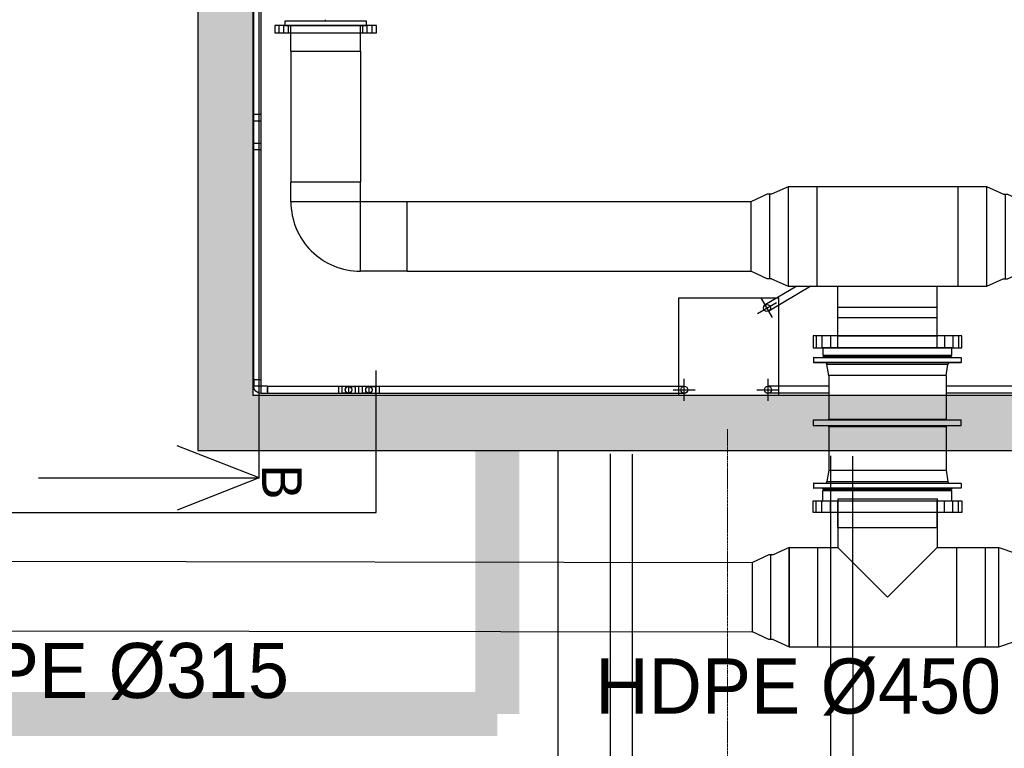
# Model space of a CAD drawing. Header units: metres. Extents: x -270273 to 328371, y -146885 to 591473.
# Tile 114 of 256: x 16474 to 20939, y -12115 to -8811. Entities that reach past the tile are written whole.
import ezdxf
from ezdxf.lldxf.tags import DXFTag

# ---------------------------------------------------------------- set-up
doc = ezdxf.new("R2010")
doc.units = ezdxf.units.M
doc.linetypes.add('DASHED', pattern=[19.05, 12.7, -6.35])
doc.linetypes.add('RI-AWZI_TERREINRIOLERING', pattern=[19.8, 6, -1.8, 2.4, -1.8, 1.8, -1.8, 2.4, -1.8])
doc.layers.get('0').update_dxf_attribs({"color": 151})
for name, color, linetype in [('B-XX-GR-KRUIDEN-G', 98, 'Continuous'), ('B-XX-RI-AWZI_BEDRIJFSWATER-G_HDSR', 150, 'HDSR_Bedrijfswater'), ('B-XX-VH-KANTVERHARDING-G', 253, 'Continuous'), ('Iv-Beton', 1, 'Continuous'), ('Iv-Hatch', 253, 'Continuous'), ('Iv-Lines 018', 1, 'Continuous'), ('Iv-status-nieuw', 170, 'Continuous')]:
    doc.layers.add(name, color=color, linetype=linetype)
doc.layers.add('B-XX-KL-ELEKTRA-G_HDSR', color=190, linetype='HDSR_Elektra', transparency=0.5)
doc.layers.add('B-XX-RI-AWZI_TERREINRIOLERING-G', color=211, linetype='RI-AWZI_TERREINRIOLERING', lineweight=18)
doc.styles.add('Iv-A 018', font='iv-font.shx', dxfattribs={"height": 1.8})
doc.styles.add('Iv-P 025', font='iv-font.shx', dxfattribs={"height": 2.5})
doc.styles.get("Standard").update_dxf_attribs({"font": 'iv-font.shx'})
tags = doc.linetypes.add('HDSR_Bedrijfswater', pattern='A,25,-2,["BW",Standard,S=1.5,R=0,X=0,Y=-0.75],-5', length=32).pattern_tags.tags
tags[6] = DXFTag(74, 10)
tags = doc.linetypes.add('HDSR_Elektra', pattern='A,25,-2,["E",Standard,S=1.5,R=0,X=0,Y=-0.75],-4', length=31).pattern_tags.tags
tags[6] = DXFTag(74, 10)

# ---------------------------------------------------------------- blocks, each defined once
blk = doc.blocks.new('PE T-stuk 450 SDR17')
for p, q in [((21513.1, -13122.2), (21963.1, -13122.2)), ((21513.1, -13122.2), (21513.1, -13342.2)), ((21963.1, -13122.2), (21963.1, -13342.2)), ((21513.1, -13252.2), (21963.1, -13252.2)), ((21293.1, -13792.2), (21293.1, -13342.2)), ((21293.1, -13342.2), (21513.1, -13342.2)), ((21423.1, -13792.2), (21423.1, -13342.2)), ((21513.1, -13342.2), (21738.1, -13567.2)), ((21738.1, -13567.2), (21963.1, -13342.2)), ((21963.1, -13342.2), (22183.1, -13342.2)), ((22053.1, -13792.2), (22053.1, -13342.2)), ((22183.1, -13792.2), (22183.1, -13342.2)), ((21293.1, -13792.2), (22183.1, -13792.2))]:
    blk.add_line(p, q)
blk = doc.blocks.new('PE Verloop 450-315 SDR17')
for p, q in [((22569.3, -13352), (22569.3, -13802)), ((22569.3, -13352), (22642.8, -13385.8)), ((22642.8, -13385.8), (22662.8, -13385.8)), ((22652.8, -13768.3), (22652.8, -13385.8)), ((22662.8, -13385.8), (22736.3, -13419.5)), ((22736.3, -13734.5), (22736.3, -13419.5)), ((22662.8, -13768.3), (22736.3, -13734.5)), ((22642.8, -13768.3), (22569.3, -13802)), ((22642.8, -13768.3), (22662.8, -13768.3))]:
    blk.add_line(p, q)
blk = doc.blocks.new('Voorlaskraag DN450 SDR17')
at = {"layer": 'Iv-status-nieuw'}
for p, q in [((21445.6, -12954.2), (22030.6, -12954.2)), ((21445.6, -13000.2), (21445.6, -12954.2)), ((22030.6, -13000.2), (22030.6, -12954.2)), ((21445.6, -13000.2), (22030.6, -13000.2)), ((21513.1, -13122.2), (21513.1, -13000.2)), ((21963.1, -13122.2), (21963.1, -13000.2)), ((21513.1, -13122.2), (21963.1, -13122.2))]:
    blk.add_line(p, q, dxfattribs=at)
blk = doc.blocks.new('PE Verloop 450-400 SDR17')
at = {"layer": 'Iv-status-nieuw'}
for p, q in [((22564, -12186.4), (22564, -11736.4)), ((22564, -11736.4), (22624, -11736.4)), ((22624, -11736.4), (22699, -11761.4)), ((22624, -12186.4), (22624, -11736.4)), ((22794, -11761.4), (22699, -11761.4)), ((22699, -12161.4), (22699, -11761.4)), ((22794, -11761.4), (22794, -12161.4)), ((22564, -12186.4), (22624, -12186.4)), ((22624, -12186.4), (22699, -12161.4)), ((22794, -12161.4), (22699, -12161.4))]:
    blk.add_line(p, q, dxfattribs=at)
blk = doc.blocks.new('Overschuifflens DN450')
at = {"layer": 'Iv-status-nieuw'}
for p, q in [((20065.6, -10245.3), (20065.6, -10299.3)), ((20091.6, -10245.3), (20091.6, -10299.3)), ((20130.1, -10245.3), (20130.1, -10299.3)), ((20647.1, -10245.3), (20647.1, -10299.3)), ((20685.6, -10245.3), (20685.6, -10299.3)), ((20711.6, -10245.3), (20711.6, -10299.3))]:
    blk.add_line(p, q, dxfattribs=at)
blk.add_lwpolyline([(20051.1, -10299.3), (20726.1, -10299.3), (20726.1, -10245.3), (20051.1, -10245.3)], close=True, dxfattribs=at)
blk = doc.blocks.new('Voorlaskraag DN450 SDR33')
for p, q in [((19091.8, -9721.6), (19091.8, -9584.6)), ((19541.8, -9584.6), (19091.8, -9584.6)), ((19541.8, -9721.6), (19541.8, -9584.6))]:
    blk.add_line(p, q)
blk.add_lwpolyline([(19609.3, -9754.6), (19609.3, -9721.6), (19024.3, -9721.6), (19024.3, -9754.6)], close=True)
blk = doc.blocks.new('T-stuk DN450 SDR33 L900')
for p, q in [((20838.6, -9377.4), (19938.6, -9377.4)), ((19938.6, -9377.4), (19938.6, -9827.4)), ((20068.6, -9377.4), (20068.6, -9827.4)), ((20708.6, -9827.4), (20708.6, -9377.4)), ((20838.6, -9827.4), (20838.6, -9377.4)), ((19938.6, -9827.4), (20838.6, -9827.4)), ((20163.6, -10052.4), (20163.6, -9827.4)), ((20613.6, -10052.4), (20613.6, -9827.4)), ((20163.6, -9922.4), (20613.6, -9922.4)), ((20163.6, -10052.4), (20613.6, -10052.4)), ((20163.6, -10052.4), (20613.6, -10052.4))]:
    blk.add_line(p, q)
blk = doc.blocks.new('Verloop PE 450-315 SDR33')
for p, q in [((19431.6, -9411.1), (19356.6, -9444.9)), ((19451.6, -9411.1), (19431.6, -9411.1)), ((19441.6, -9793.6), (19441.6, -9411.1)), ((19451.6, -9411.1), (19526.6, -9377.4)), ((19526.6, -9827.4), (19526.6, -9377.4)), ((19356.6, -9759.9), (19356.6, -9444.9)), ((19431.6, -9793.6), (19356.6, -9759.9)), ((19451.6, -9793.6), (19431.6, -9793.6)), ((19526.6, -9827.4), (19451.6, -9793.6))]:
    blk.add_line(p, q)
blk = doc.blocks.new('Knie90 PE100 32mm')
for p, q in [((61300.1, -9357.5), (61330, -9357.5)), ((61300.1, -9389.5), (61300.1, -9357.5)), ((61330, -9389.5), (61330, -9357.5)), ((61300.1, -9389.5), (61330, -9389.5)), ((61330.1, -9389.6), (61362.1, -9389.6)), ((61330.1, -9419.5), (61330.1, -9389.6)), ((61330.1, -9419.5), (61362.1, -9419.5)), ((61362.1, -9419.5), (61362.1, -9389.6))]:
    blk.add_line(p, q)
for radius, start, end in [(32.1, 0, 90), (0.1, 359.9996, 90.0002)]:
    blk.add_arc((61330, -9389.6), radius, start, end)
blk = doc.blocks.new('Voorlaskraag DN300 SDR33')
for p, q in [((19015.4, -8757.2), (19015.4, -8641.2)), ((19330.4, -8757.2), (19330.4, -8641.2)), ((19015.4, -8757.2), (19330.4, -8757.2))]:
    blk.add_line(p, q)
blk.add_lwpolyline([(19357.9, -8621.2), (18987.9, -8621.2), (18987.9, -8641.2), (19357.9, -8641.2)], close=True)
blk = doc.blocks.new('Overschuifflens DN300')
at = {"layer": 'Iv-status-nieuw'}
for p, q in [((19256.3, -8566.2), (19256.3, -8532.2)), ((19278.3, -8566.2), (19278.3, -8532.2)), ((19298.3, -8566.2), (19298.3, -8532.2)), ((19636.3, -8566.2), (19636.3, -8532.2)), ((19656.3, -8566.2), (19656.3, -8532.2)), ((19678.3, -8566.2), (19678.3, -8532.2))]:
    blk.add_line(p, q, dxfattribs=at)
blk.add_lwpolyline([(19237.3, -8566.2), (19697.3, -8566.2), (19697.3, -8532.2), (19237.3, -8532.2)], close=True, dxfattribs=at)
blk = doc.blocks.new('*U514')
for p, q in [((4, -334), (4, 334)), ((5, 335), (5, -335)), ((5, 335), (25.5, 335)), ((25.5, -335), (25.5, 335)), ((26.5, 334), (26.5, -334)), ((286.8, -334), (286.8, 334)), ((287.8, 335), (287.8, -335)), ((312.2, 335), (287.8, 335)), ((312.2, -335), (312.2, 335)), ((313.2, 334), (313.2, -334)), ((573.5, -334), (573.5, 334)), ((574.5, 335), (574.5, -335)), ((574.5, 335), (595, 335)), ((595, -335), (595, 335)), ((596, 334), (596, -334)), ((0, 291), (4, 295)), ((0, 291), (0, -291)), ((85, 266), (34.9, 274.1)), ((34.9, 274.1), (34.9, -274.1)), ((515, 266), (565.1, 274.1)), ((565.1, -274.1), (565.1, 274.1)), ((600, 291), (596, 295)), ((600, -291), (600, 291)), ((85, 266), (85, -266)), ((85, 266), (282.8, 266)), ((282.8, -266), (282.8, 266)), ((317.2, 266), (317.2, -266)), ((317.2, 266), (515, 266)), ((515, -266), (515, 266)), ((85, -266), (34.9, -274.1)), ((85, -266), (282.8, -266)), ((317.2, -266), (515, -266)), ((515, -266), (565.1, -274.1)), ((0, -291), (4, -295)), ((600, -291), (596, -295)), ((5, -335), (25.5, -335)), ((312.2, -335), (287.8, -335)), ((574.5, -335), (595, -335))]:
    blk.add_line(p, q)
for centre, radius, start, end in [((5, 334), 1, 90, 180), ((25.5, 334), 1, 0, 90), ((287.8, 334), 1, 90, 180), ((312.2, 334), 1, 0, 90), ((574.5, 334), 1, 90, 180), ((595, 334), 1, 0, 90), ((36.5, 284), 10, 180, 260.7761), ((282.8, 270), 4, 270, 0), ((317.2, 270), 4, 180, 270), ((563.5, 284), 10, 279.2239, 0), ((282.8, -270), 4, 0, 90), ((317.2, -270), 4, 90, 180), ((36.5, -284), 10, 99.2239, 180), ((563.5, -284), 10, 0, 80.7761), ((5, -334), 1, 180, 270), ((25.5, -334), 1, 270, 0), ((287.8, -334), 1, 180, 270), ((312.2, -334), 1, 270, 0), ((574.5, -334), 1, 180, 270), ((595, -334), 1, 270, 0)]:
    blk.add_arc(centre, radius, start, end)

msp = doc.modelspace()

# ---------------------------------------------------------------- hatches: boundary and pattern name
at = {"layer": 'B-XX-GR-KRUIDEN-G'}
h = msp.add_hatch(dxfattribs=at)
h.set_pattern_fill('SWAMP', color=256, scale=200, angle=-97.4574917, style=0)
h.set_pattern_definition([(0.0124, (-169787, -20064), (2539.05, 4399.95), [635, -4445]), (90.0124, (-169469.6, -20063.8), (-2540.95, 4398.85), [317.5, -8481.32]), (90.0124, (-169390.2, -20063.7), (-2540.95, 4398.85), [254, -8544.82]), (90.0124, (-169549, -20063.8), (-2540.95, 4398.85), [254, -8544.82]), (60.0124, (-169311, -20063.7), (-2540.94, 4398.86), [203.2, -4876.8]), (120.0124, (-169628.3, -20064), (-5079.99, -1.09), [203.2, -4876.8])])
edge = h.paths.add_edge_path()
edge.add_line((-24533.2578, -51116.2408), (-24489.4542, -23497.5658))
edge.add_arc((-19999.9195, -23504.6863), 4489.5403, 135.1156402, 179.9091282, ccw=False)
edge.add_arc((-19978.8313, -23525.6896), 4519.3036, 84.0422844, 135.1156402, ccw=False)
edge.add_line((-19509.7525, -19030.7958), (-3182.4907, -19040.0255))
edge.add_line((-3182.4907, -19040.0255), (-3180.4848, -28320.389))
edge.add_arc((-2080.4848, -28320.1512), 1100.0001, 180.0123841, 225.012382)
edge.add_arc((-2080.4848, -28320.1513), 1099.9999, 225.012382, 270.0123842)
edge.add_line((-2080.2471, -29420.1512), (12859.7526, -29416.922))
edge.add_arc((12859.5149, -28316.922), 1100, -89.9876174, 0.0123836)
edge.add_line((13959.5148, -28316.6843), (13957.5118, -19049.7146))
edge.add_line((13957.5118, -19049.7146), (25936.3221, -19056.4861))
edge.add_arc((25942.1583, -8422.5066), 10633.9811, -90.03144574, -47.10825302)
edge.add_arc((26882.1994, -9434.4035), 9252.8176, -47.10825302, 2.62303732)
edge.add_line((36125.3223, -9010.9516), (36133.502, -241.6769))
edge.add_line((36133.502, -241.6769), (38806.6134, -238.4796))
edge.add_line((38806.6134, -238.4796), (38811.5317, -22993.1276))
edge.add_line((38811.5317, -22993.1276), (36129.7807, -29637.4475))
edge.add_line((36129.7807, -29637.4475), (36134.239, -50263.9435))
edge.add_line((36134.239, -50263.9435), (25907.3099, -50266.154))
edge.add_line((25907.3099, -50266.154), (8947.759, -50742.8762))
edge.add_line((8947.759, -50742.8762), (-4630.9258, -51629.6675))
edge.add_line((-4630.9258, -51629.6675), (-17313.684, -52216.8556))
edge.add_line((-17313.684, -52216.8556), (-24450.8478, -51119.405))
edge.add_line((-24450.8478, -51119.405), (-24533.2628, -51119.4229))
at = {"layer": 'Iv-Hatch'}
h = msp.add_hatch(color=256, dxfattribs=at)
h.dxf.hatch_style = 1
h.paths.add_polyline_path([(17281.0782, -10764.2629), (22081.0782, -10764.2629), (22081.0782, -5364.2629), (17281.0782, -5364.2629)])
h.paths.add_polyline_path([(21831.0782, -10514.2629), (17531.0782, -10514.2629), (17531.0782, -5614.2629), (21831.0782, -5614.2629)], flags=16)

# ---------------------------------------------------------------- linework, layer by layer
at = {"layer": 'B-XX-KL-ELEKTRA-G_HDSR', "linetype": 'DASHED', "const_width": 200}
for points in [[(18639.41, -11958.7899), (18639.41, -10764.3041)], [(-21215.6159, -11964.2665), (18639.41, -11958.7487)]]:
    msp.add_lwpolyline(points, dxfattribs=at)
at = {"layer": 'B-XX-RI-AWZI_BEDRIJFSWATER-G_HDSR'}
msp.add_line((18913.8589, -10764.7914), (18914.4189, -12564.7914), dxfattribs=at)
msp.add_lwpolyline([(10569.7875, -10733.0295), (10683.5543, -11045.5927), (18090.1013, -11045.5927), (18090.1013, -10401.5603)], dxfattribs=at)
at = {"layer": 'B-XX-RI-AWZI_TERREINRIOLERING-G'}
msp.add_lwpolyline([(24585.3487, -16890.7088), (19684.1555, -14062.4159), (19683.4218, -10668.117)], dxfattribs=at)
at = {"layer": 'B-XX-VH-KANTVERHARDING-G'}
for points in [[(19150.6776, -10779.8857), (19151.0873, -12675.1866)], [(19250.6778, -10780.7593), (19251.0872, -12674.8969)], [(20150.6795, -10788.622), (20151.0867, -12672.2894)], [(20250.6797, -10789.4956), (20251.0866, -12671.9996)]]:
    msp.add_lwpolyline(points, dxfattribs=at)
at = {"layer": 'Iv-Beton'}
for points in [[(22081.0782, -5364.2629), (17281.0782, -5364.2629), (17281.0782, -10764.2629), (22081.0782, -10764.2629)], [(21831.0782, -5614.2629), (17531.0782, -5614.2629), (17531.0782, -10514.2629), (21831.0782, -10514.2629)]]:
    msp.add_lwpolyline(points, close=True, dxfattribs=at)
at = {"layer": 'Iv-Lines 018'}
for p, q in [((17559.5783, -10888.8758), (17559.5783, -5091.6005)), ((17531.0782, -10514.2629), (18011.0782, -10514.2629)), ((17559.5783, -10888.8758), (17187.2415, -10742.7071)), ((16559.5783, -10888.8758), (17559.5783, -10888.8758)), ((17559.5783, -10888.8758), (17187.2415, -11035.0445))]:
    msp.add_line(p, q, dxfattribs=at)
msp.add_lwpolyline([(19916.0782, -10514.2629), (19916.0782, -10074.2629), (19461.0782, -10074.2629), (19461.0782, -10514.2629)], dxfattribs=at)
at = {"layer": 'Iv-status-nieuw'}
for p, q in [((17535.0782, -10443.2629), (17535.0782, -7742.3056)), ((17567.0782, -7742.3056), (17567.0782, -10443.2629)), ((17861.0782, -8817.3727), (17861.0782, -8811.3727)), ((17703.5782, -8953.3727), (17703.5782, -9547.3914)), ((18018.5782, -8953.3727), (18018.5782, -9547.3914)), ((17567.0782, -9241.8947), (17535.0782, -9241.8947)), ((17567.0782, -9271.7947), (17535.0782, -9271.7947)), ((17567.0782, -9371.8947), (17535.0782, -9371.8947)), ((17567.0782, -9401.7947), (17535.0782, -9401.7947)), ((17703.5782, -9636.6629), (17703.5782, -9547.3914)), ((18018.5782, -9547.3914), (17703.5782, -9547.3914)), ((18018.5782, -9636.6629), (18018.5782, -9547.3914)), ((18018.5782, -9636.6629), (17703.5782, -9636.6629)), ((18018.6782, -9951.7629), (18018.6782, -9636.7629)), ((18231.0782, -9636.7629), (18018.6782, -9636.7629)), ((19788.5782, -9636.7629), (18231.0782, -9636.7629)), ((18231.0782, -9951.7629), (18231.0782, -9636.7629)), ((18231.0782, -9951.7629), (18018.6782, -9951.7629)), ((18231.0782, -9951.7629), (19788.5782, -9951.7629)), ((19998.1892, -10019.2629), (19854.181, -10104.7461)), ((20060.8799, -10019.2629), (19870.5152, -10132.2633)), ((19887.8702, -10161.5003), (19836.8259, -10075.5091)), ((19819.3525, -10144.0268), (19905.3437, -10092.9825)), ((19487.4353, -10539.2629), (19487.4353, -10439.2629)), ((19867.13, -10539.2629), (19867.13, -10439.2629)), ((17597.0782, -10473.2629), (19487.4353, -10473.2629)), ((17597.0782, -10499.2629), (17597.0782, -10479.2629)), ((17919.0782, -10473.2629), (17919.0782, -10505.2629)), ((17935.0748, -10473.2629), (17935.0748, -10505.2629)), ((17959.5105, -10474.2629), (17935.0748, -10474.2629)), ((17965.0782, -10473.2629), (17965.0782, -10505.2629)), ((17965.0782, -10473.2629), (17965.0782, -10505.2629)), ((17970.646, -10474.2629), (17995.0817, -10474.2629)), ((17995.0817, -10473.2629), (17995.0817, -10505.2629)), ((18011.0782, -10505.2629), (18011.0782, -10473.2629)), ((18027.0748, -10473.2629), (18027.0748, -10505.2629)), ((18051.5105, -10474.2629), (18027.0748, -10474.2629)), ((18057.0782, -10473.2629), (18057.0782, -10505.2629)), ((18057.0782, -10473.2629), (18057.0782, -10505.2629)), ((18062.646, -10474.2629), (18087.0817, -10474.2629)), ((18087.0817, -10473.2629), (18087.0817, -10505.2629)), ((18103.0782, -10473.2629), (18103.0782, -10505.2629)), ((19437.4353, -10489.2629), (19537.4353, -10489.2629)), ((19817.13, -10489.2629), (19917.13, -10489.2629)), ((20142.5782, -10473.2629), (19867.13, -10473.2629)), ((21794.9784, -10473.2629), (20674.5782, -10473.2629)), ((17597.0782, -10505.2629), (19487.4353, -10505.2629)), ((17959.5105, -10504.2629), (17935.0748, -10504.2629)), ((17970.646, -10504.2629), (17995.0817, -10504.2629)), ((18051.5105, -10504.2629), (18027.0748, -10504.2629)), ((18062.646, -10504.2629), (18087.0817, -10504.2629)), ((20142.5782, -10505.2629), (19867.13, -10505.2629)), ((21765.0782, -10505.2629), (20674.5782, -10505.2629)), ((20408.5783, -10939.2629), (20408.5783, -10946.2629)), ((20408.5783, -10939.2629), (20408.5783, -10946.2629)), ((15778.4327, -11265.6535), (19796.5783, -11271.7629)), ((15778.4289, -11580.6535), (19796.5783, -11586.7629))]:
    msp.add_line(p, q, dxfattribs=at)
for centre, radius in [((19862.3481, -10118.5047), 16), ((17965.0782, -10489.2629), 15), ((17965.0782, -10489.2629), 15), ((18057.0782, -10489.2629), 15), ((18057.0782, -10489.2629), 15), ((19487.4353, -10489.2629), 16), ((19867.13, -10489.2629), 16)]:
    msp.add_circle(centre, radius, dxfattribs=at)
for centre, radius, start, end in [((18018.6782, -9636.6629), 315.1, 179.9999989, 270), ((18018.6782, -9636.6629), 0.1, 179.9965027, 269.9982515), ((17965.0782, -10489.2629), 16, 89.9877385, 270.0122615), ((17965.0782, -10489.2629), 16, 269.9877385, 90.0122615), ((18057.0782, -10489.2629), 16, 89.9877385, 270.0122615), ((18057.0782, -10489.2629), 16, 269.9877385, 90.0122615)]:
    msp.add_arc(centre, radius, start, end, dxfattribs=at)

# ---------------------------------------------------------------- block references
for name, p in [('Overschuifflens DN300', (-1606.2252, -305.1878)), ('Voorlaskraag DN300 SDR33', (-1311.8677, -196.135)), ('T-stuk DN450 SDR33 L900', (20, -191.8872)), ('Voorlaskraag DN450 SDR33', (1091.8145, -577.6308)), ('Overschuifflens DN450', (20, 0)), ('Voorlaskraag DN450 SDR17', (-1329.5578, 2007.9444)), ('Voorlaskraag DN450 SDR17', (-1329.5578, 2007.9444)), ('PE T-stuk 450 SDR17', (-1329.5578, 2137.9444)), ('PE Verloop 450-400 SDR17', (-1710.4142, 532.1733))]:
    msp.add_blockref(name, p, dxfattribs=at)
at = {"layer": 'Iv-status-nieuw', "xscale": -1}
for name, p, rotation in [('Verloop PE 450-315 SDR33', (431.9466, -19396.6387), 180), ('Knie90 PE100 32mm', (8177.5715, 50856.7932), 90), ('Overschuifflens DN450', (20, -21291.5259), 180), ('Overschuifflens DN450', (20, -21291.5259), 180)]:
    msp.add_blockref(name, p, dxfattribs=dict(at, rotation=rotation))
for name, p in [('Verloop PE 450-315 SDR33', (40385.2099, -191.8872)), ('PE Verloop 450-315 SDR17', (42532.866, 2147.7847))]:
    msp.add_blockref(name, p, dxfattribs=at)
at = {"layer": 'Iv-status-nieuw', "rotation": 270}
msp.add_blockref('*U514', (20408.5782, -10339.2629), dxfattribs=at)

# ---------------------------------------------------------------- texts
at = {"layer": 'Iv-Lines 018', "insert": (17752.8047, -10826.4996), "char_height": 180, "attachment_point": 1, "rotation": 270, "style": 'Iv-A 018'}
msp.add_mtext_dynamic_manual_height_columns('B', width=250.194417, gutter_width=450, heights=[0], dxfattribs=at)
at = {"layer": 'Iv-status-nieuw', "style": 'Iv-P 025'}
for s, p in [('HDPE %%C315', (15855.3044, -11886.8043)), ('HDPE %%C450', (19084.2172, -11957.226))]:
    msp.add_text(s, height=250, dxfattribs=at).set_placement(p)

doc.saveas('drawing.dxf')
